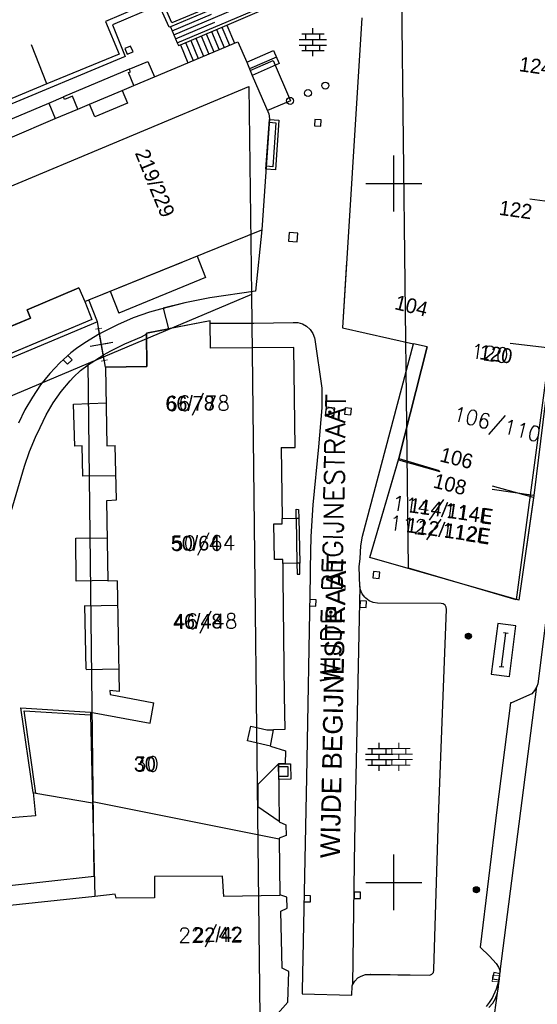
# Model space of a CAD drawing. Header units: millimetres. Extents: x 135944 to 142000, y 454200 to 456692.
# Tile 88 of 153: x 136773 to 136810, y 456391 to 456462. Entities that reach past the tile are written whole.
import ezdxf
from ezdxf.enums import TextEntityAlignment as Align

# ---------------------------------------------------------------- set-up
doc = ezdxf.new("R2010")
doc.units = ezdxf.units.MM
doc.linetypes.add('TotaalGBKN2013X$0$GBKN binnenstad 2009$0$DOT', pattern=[0.25, 0, -0.25])
for name, color, linetype in [('TotaalGBKN2013_Bistad', 251, 'Continuous'), ('TotaalGBKN2013X$0$Contouren', 251, 'Continuous'), ('TotaalGBKN2013X$0$GBKN binnenstad 2009$0$OBJECTEN__', 251, 'Continuous'), ('TotaalGBKN2013X$0$GBKN binnenstad 2009$0$OBJECTEN___', 251, 'Continuous'), ('TotaalGBKN2013X$0$GBKN binnenstad 2009$0$SEMANT_ SYMB_', 251, 'Continuous'), ('TotaalGBKN2013X$0$GBKN binnenstad 2009$0$VERH_OVERIG INBR', 251, 'Continuous'), ('TotaalGBKN2013X$0$Xref', 251, 'Continuous')]:
    doc.layers.add(name, color=color, linetype=linetype)
doc.styles.add('TotaalGBKN2013X$0$GBKN binnenstad 2009$0$Standard', font='txt')
doc.styles.add('TotaalGBKN2013X$0$GBKN binnenstad 2009$0$TXT', font='txt.shx')

# ---------------------------------------------------------------- blocks, each defined once
blk = doc.blocks.new('TotaalGBKN2013X$0$GBKN binnenstad 2009$0$CEL532')
at = {"layer": 'TotaalGBKN2013X$0$GBKN binnenstad 2009$0$OBJECTEN___', "linetype": 'Continuous', "lineweight": 0}
blk.add_lwpolyline([(0, -1), (1, -1), (1, 0), (0, 0), (0, -1)], dxfattribs=at)
at = {"layer": 'TotaalGBKN2013X$0$GBKN binnenstad 2009$0$OBJECTEN___', "linetype": 'TotaalGBKN2013X$0$GBKN binnenstad 2009$0$DOT', "lineweight": 0}
blk.add_lwpolyline([(0.2, -1), (0.2, -0.2), (0.8, -0.2), (0.8, -1)], dxfattribs=at)
blk = doc.blocks.new('TotaalGBKN2013X$0$GBKN binnenstad 2009$0$CEL529')
at = {"layer": 'TotaalGBKN2013X$0$GBKN binnenstad 2009$0$VERH_OVERIG INBR', "linetype": 'Continuous', "lineweight": 0}
for p, q in [((0, -0.1), (0, 0.1)), ((0, 0), (1, 0)), ((0.5, -0.2), (0.5, 0.2)), ((1, -0.1), (1, 0.1))]:
    blk.add_line(p, q, dxfattribs=at)
blk = doc.blocks.new('TotaalGBKN2013X$0$GBKN binnenstad 2009$0$X')
at = {"layer": 'TotaalGBKN2013X$0$GBKN binnenstad 2009$0$OBJECTEN__', "linetype": 'Continuous', "lineweight": 0}
blk.add_lwpolyline([(0.225, -0.25), (0.224, 0.2), (-0.225, 0.2), (-0.226, -0.25)], dxfattribs=at)
blk = doc.blocks.new('TotaalGBKN2013X$0$GBKN binnenstad 2009$0$V')
at = {"layer": 'TotaalGBKN2013X$0$GBKN binnenstad 2009$0$OBJECTEN__', "linetype": 'Continuous', "lineweight": 0}
for radius in [0.31, 0.095, 0.035, 0.0224]:
    blk.add_circle((0, 0), radius, dxfattribs=at)
blk = doc.blocks.new('TotaalGBKN2013X$0$GBKN binnenstad 2009$0$W')
at = {"layer": 'TotaalGBKN2013X$0$GBKN binnenstad 2009$0$OBJECTEN__', "linetype": 'Continuous', "lineweight": 0}
blk.add_lwpolyline([(-0.225, 0.225), (-0.225, -0.225), (0.225, -0.225), (0.225, 0.225), (-0.225, 0.225)], dxfattribs=at)
blk = doc.blocks.new('TotaalGBKN2013X$0$GBKN binnenstad 2009$0$DEC109')
at = {"layer": 'TotaalGBKN2013X$0$GBKN binnenstad 2009$0$SEMANT_ SYMB_', "linetype": 'Continuous', "lineweight": 0}
for p, q in [((0, 0.6), (0, 1)), ((-0.98, 0.2), (0.98, 0.2)), ((-0.8, 0.6), (0.8, 0.6)), ((-0.5, 0.2), (-0.5, 0.6)), ((0, -0.2), (0, 0.2)), ((0.5, 0.2), (0.5, 0.6)), ((-0.98, -0.2), (0.98, -0.2)), ((-0.8, -0.6), (0.8, -0.6)), ((-0.5, -0.6), (-0.5, -0.2)), ((0, -1), (0, -0.6)), ((0.5, -0.6), (0.5, -0.2))]:
    blk.add_line(p, q, dxfattribs=at)
blk = doc.blocks.new('TotaalGBKN2013X$0$GBKN binnenstad 2009$0$J')
at = {"layer": 'TotaalGBKN2013X$0$GBKN binnenstad 2009$0$OBJECTEN___', "linetype": 'Continuous', "lineweight": 0}
for radius in [0.215, 0.155, 0.095, 0.035]:
    blk.add_circle((0, 0), radius, dxfattribs=at)
blk = doc.blocks.new('TotaalGBKN2013X$0$GBKN binnenstad 2009')
at = {"layer": 'TotaalGBKN2013_Bistad'}
for p, q in [((136789824, 456463657), (136784026, 456461218)), ((136789741, 456463843), (136784127, 456461498)), ((136782750, 456463013), (136779385, 456461591)), ((136783924, 456461175), (136783225, 456462756)), ((136784127, 456461498), (136783364, 456463272)), ((136784270, 456460641), (136790069, 456463099)), ((136782920, 456462629), (136779871, 456461360)), ((136784148, 456460929), (136786961, 456462122)), ((136784515, 456460065), (136790326, 456462514)), ((136788071, 456461335), (136790408, 456462320)), ((136779385, 456461591), (136780355, 456459265)), ((136779871, 456461360), (136780794, 456459085)), ((136784393, 456460353), (136787206, 456461546)), ((136797726, 456461848), (136796328, 456439667)), ((136784026, 456461218), (136783924, 456461175)), ((136784026, 456461218), (136784515, 456460065)), ((136784736, 456459931), (136788071, 456461335)), ((136786588, 456460709), (136787131, 456459418)), ((136786959, 456460865), (136787502, 456459574)), ((136787329, 456461021), (136787872, 456459730)), ((136787700, 456461177), (136788243, 456459886)), ((136788071, 456461335), (136788614, 456460045)), ((136793415, 456460709), (136795015, 456460709)), ((136793715, 456460309), (136793715, 456460709)), ((136794215, 456460709), (136794215, 456461109)), ((136794715, 456460309), (136794715, 456460709)), ((136784515, 456460065), (136784597, 456459872)), ((136784597, 456459872), (136784736, 456459931)), ((136784736, 456459931), (136785279, 456458640)), ((136785106, 456460086), (136785649, 456458795)), ((136785279, 456458640), (136788614, 456460045)), ((136785477, 456460242), (136786020, 456458951)), ((136785847, 456460398), (136786390, 456459107)), ((136786218, 456460554), (136786761, 456459263)), ((136788614, 456460045), (136788844, 456460142)), ((136788844, 456460142), (136789479, 456458673)), ((136793235, 456460309), (136795195, 456460309)), ((136794215, 456459909), (136794215, 456460309)), ((136775192, 456457125), (136774093, 456459917)), ((136780355, 456459265), (136775190, 456457129)), ((136781176, 456459831), (136780761, 456459658)), ((136780761, 456459658), (136780934, 456459243)), ((136780934, 456459243), (136781349, 456459416)), ((136781349, 456459416), (136781176, 456459831)), ((136789479, 456458673), (136791408, 456459515)), ((136791408, 456459515), (136791815, 456458583)), ((136793235, 456459909), (136795195, 456459909)), ((136793415, 456459509), (136795015, 456459509)), ((136793715, 456459509), (136793715, 456459909)), ((136794215, 456459109), (136794215, 456459509)), ((136794715, 456459509), (136794715, 456459909)), ((136780794, 456459085), (136770176, 456454674)), ((136781079, 456458179), (136782418, 456458736)), ((136782418, 456458736), (136782883, 456457630)), ((136782883, 456457630), (136785279, 456458640)), ((136789479, 456458673), (136789883, 456457739)), ((136791611, 456459049), (136789692, 456458211)), ((136789732, 456458090), (136791366, 456458797)), ((136791815, 456458583), (136789883, 456457739)), ((136791366, 456458797), (136792609, 456455924)), ((136781079, 456458179), (136776364, 456456193)), ((136781018, 456457936), (136781157, 456457995)), ((136781408, 456457009), (136781018, 456457936)), ((136781157, 456457995), (136781079, 456458179)), ((136775190, 456457129), (136770034, 456454996)), ((136781408, 456457009), (136782883, 456457630)), ((136789883, 456457739), (136791073, 456454987)), ((136778229, 456455670), (136780579, 456456660)), ((136780579, 456456660), (136781408, 456457009)), ((136780579, 456456660), (136780960, 456455757)), ((136769793, 456453417), (136775323, 456455747)), ((136775323, 456455747), (136776364, 456456193)), ((136775323, 456455747), (136775788, 456454641)), ((136776442, 456456009), (136776364, 456456193)), ((136777009, 456456248), (136776442, 456456009)), ((136777400, 456455320), (136777009, 456456248)), ((136780960, 456455757), (136778610, 456454767)), ((136792609, 456455924), (136790974, 456455217)), ((136775788, 456454641), (136777400, 456455320)), ((136777400, 456455320), (136778229, 456455670)), ((136778610, 456454767), (136778229, 456455670)), ((136772557, 456453279), (136775788, 456454641)), ((136791110, 456454631), (136790559, 456446678)), ((136791073, 456454987), (136791110, 456454631)), ((136791094, 456454382), (136791566, 456454350)), ((136791566, 456454350), (136791347, 456451201)), ((136794362, 456454581), (136794331, 456454132)), ((136794811, 456454550), (136794362, 456454581)), ((136794780, 456454101), (136794811, 456454550)), ((136794331, 456454132), (136794780, 456454101)), ((136800000, 456450000), (136800000, 456452000)), ((136791347, 456451201), (136790875, 456451233)), ((136798000, 456450000), (136800000, 456450000)), ((136800000, 456450000), (136802000, 456450000)), ((136800000, 456448000), (136800000, 456450000)), ((136812707, 456448465), (136809737, 456448888)), ((136778180, 456441670), (136790559, 456446678)), ((136790559, 456446678), (136790109, 456442291)), ((136792523, 456446494), (136792480, 456445875)), ((136792480, 456445875), (136793099, 456445832)), ((136793142, 456446451), (136792523, 456446494)), ((136793099, 456445832), (136793142, 456446451)), ((136785943, 456444811), (136786544, 456443265)), ((136778180, 456441670), (136784869, 456444376)), ((136786112, 456444376), (136786544, 456443265)), ((136786544, 456443265), (136780322, 456440724)), ((136786544, 456443265), (136780322, 456440724)), ((136773764, 456440959), (136777478, 456442526)), ((136777478, 456442526), (136777890, 456441553)), ((136777478, 456442526), (136777890, 456441553)), ((136777890, 456441553), (136778180, 456441670)), ((136777890, 456441553), (136778180, 456441670)), ((136778799, 456440111), (136778180, 456441670)), ((136778799, 456440111), (136778180, 456441670)), ((136779713, 456442291), (136780322, 456440724)), ((136779713, 456442291), (136780322, 456440724)), ((136786840, 456441827), (136785065, 456441462)), ((136790109, 456442291), (136786840, 456441827)), ((136774020, 456440374), (136773764, 456440959)), ((136777890, 456441553), (136778395, 456440281)), ((136783309, 456441020), (136782520, 456440794)), ((136785065, 456441462), (136783309, 456441020)), ((136768821, 456438220), (136774020, 456440374)), ((136778395, 456440281), (136769584, 456436578)), ((136781361, 456440383), (136780231, 456439898)), ((136782520, 456440794), (136781361, 456440383)), ((136778799, 456440111), (136769989, 456436409)), ((136779379, 456436850), (136778799, 456440111)), ((136779291, 456437342), (136778887, 456439618)), ((136780231, 456439898), (136779135, 456439341)), ((136786860, 456440163), (136782306, 456439298)), ((136786862, 456440017), (136786860, 456440163)), ((136786883, 456438211), (136786862, 456440017)), ((136786883, 456438211), (136786862, 456440017)), ((136786862, 456440017), (136789984, 456440015)), ((136789984, 456440015), (136792794, 456440067)), ((136792794, 456440067), (136793137, 456440052)), ((136793137, 456440052), (136793468, 456439958)), ((136793468, 456439958), (136793768, 456439790)), ((136793768, 456439790), (136794021, 456439557)), ((136794021, 456439557), (136794214, 456439273)), ((136796328, 456439667), (136801415, 456438527)), ((136778954, 456439240), (136777901, 456438599)), ((136779135, 456439341), (136778954, 456439240)), ((136781942, 456439003), (136780744, 456438509)), ((136782307, 456439228), (136781942, 456439003)), ((136782306, 456439298), (136782307, 456439228)), ((136782307, 456439228), (136782326, 456436907)), ((136794214, 456439273), (136794337, 456438952)), ((136794337, 456438952), (136794360, 456438842)), ((136794360, 456438842), (136794867, 456435365)), ((136777297, 456438187), (136776897, 456437894)), ((136777901, 456438599), (136777297, 456438187)), ((136779897, 456438624), (136778281, 456438336)), ((136780744, 456438509), (136779747, 456438015)), ((136792850, 456438257), (136786883, 456438211)), ((136792958, 456431107), (136792850, 456438257)), ((136797764, 456424762), (136801415, 456438527)), ((136800362, 456430328), (136802382, 456438311)), ((136802382, 456438311), (136801415, 456438527)), ((136802382, 456438311), (136801415, 456438527)), ((136811374, 456438204), (136808322, 456438560)), ((136811374, 456438204), (136808322, 456438560)), ((136811321, 456438177), (136810023, 456427669)), ((136776897, 456437894), (136776120, 456437181)), ((136776353, 456437392), (136776667, 456437069)), ((136776990, 456437382), (136776677, 456437705)), ((136778359, 456437168), (136779224, 456437719)), ((136779747, 456438015), (136779224, 456437719)), ((136776120, 456437181), (136775400, 456436410)), ((136776667, 456437069), (136776990, 456437382)), ((136777587, 456436616), (136778138, 456437029)), ((136778138, 456437029), (136778359, 456437168)), ((136782326, 456436907), (136779379, 456436850)), ((136779379, 456436850), (136779464, 456431224)), ((136775400, 456436410), (136774740, 456435588)), ((136776852, 456435887), (136777088, 456436142)), ((136777088, 456436142), (136777587, 456436616)), ((136774740, 456435588), (136774145, 456434718)), ((136776215, 456435120), (136776852, 456435887)), ((136794867, 456435365), (136794865, 456433954)), ((136774145, 456434718), (136773617, 456433805)), ((136775641, 456434305), (136776215, 456435120)), ((136775134, 456433446), (136775641, 456434305)), ((136777092, 456434208), (136779418, 456434301)), ((136777092, 456434208), (136779418, 456434301)), ((136777191, 456431214), (136777092, 456434208)), ((136777191, 456431214), (136777092, 456434208)), ((136794865, 456433954), (136794626, 456431162)), ((136795160, 456433988), (136795099, 456433371)), ((136795777, 456433927), (136795160, 456433988)), ((136795716, 456433310), (136795777, 456433927)), ((136796533, 456433950), (136796489, 456433502)), ((136796981, 456433906), (136796533, 456433950)), ((136796937, 456433458), (136796981, 456433906)), ((136773617, 456433805), (136773160, 456432855)), ((136774698, 456432549), (136775134, 456433446)), ((136795099, 456433371), (136795716, 456433310)), ((136796489, 456433502), (136796937, 456433458)), ((136774362, 456431857), (136774698, 456432549)), ((136773940, 456430831), (136774362, 456431857)), ((136777718, 456431236), (136777191, 456431214)), ((136777718, 456431236), (136777191, 456431214)), ((136777755, 456429056), (136777718, 456431236)), ((136777755, 456429056), (136777718, 456431236)), ((136779464, 456431224), (136780074, 456431252)), ((136780160, 456427364), (136780074, 456431252)), ((136791942, 456431122), (136792016, 456426033)), ((136791942, 456431122), (136792016, 456426033)), ((136791942, 456431122), (136792958, 456431107)), ((136794626, 456431162), (136794223, 456427007)), ((136773593, 456429778), (136773940, 456430831)), ((136772263, 456425310), (136773593, 456429778)), ((136798279, 456423240), (136800362, 456430328)), ((136800333, 456430229), (136803292, 456429395)), ((136800373, 456430325), (136803250, 456429475)), ((136777755, 456429073), (136780122, 456429114)), ((136777755, 456429073), (136780122, 456429114)), ((136810004, 456427540), (136807073, 456428350)), ((136810004, 456427674), (136807034, 456428097)), ((136810023, 456427669), (136808939, 456420184)), ((136779486, 456427324), (136780160, 456427364)), ((136779577, 456421553), (136779486, 456427324)), ((136794223, 456427007), (136794080, 456424746)), ((136793022, 456426047), (136793012, 456426708)), ((136793012, 456426708), (136793197, 456426687)), ((136793197, 456426687), (136793220, 456426051)), ((136791422, 456425645), (136792021, 456425653)), ((136791459, 456423095), (136791422, 456425645)), ((136792016, 456426033), (136793022, 456426047)), ((136792016, 456426033), (136793022, 456426047)), ((136792021, 456425653), (136792016, 456426033)), ((136793022, 456426047), (136793220, 456426051)), ((136793022, 456426047), (136793220, 456426051)), ((136793022, 456426047), (136793072, 456422835)), ((136793022, 456426047), (136793072, 456422835)), ((136793220, 456426051), (136793272, 456422841)), ((136793220, 456426051), (136793272, 456422841)), ((136794080, 456424746), (136794016, 456422482)), ((136797647, 456424078), (136797764, 456424762)), ((136777246, 456424624), (136779529, 456424653)), ((136777246, 456424624), (136779529, 456424653)), ((136777285, 456421542), (136777246, 456424623)), ((136777285, 456421542), (136777246, 456424623)), ((136797597, 456423163), (136797647, 456424078)), ((136792058, 456423103), (136791459, 456423095)), ((136792062, 456422823), (136792058, 456423103)), ((136793072, 456422835), (136792062, 456422823)), ((136793072, 456422835), (136792062, 456422823)), ((136792062, 456422823), (136792073, 456421793)), ((136792062, 456422823), (136792073, 456421793)), ((136793272, 456422841), (136793072, 456422835)), ((136793272, 456422841), (136793072, 456422835)), ((136793072, 456422835), (136793084, 456422059)), ((136793283, 456422048), (136793272, 456422841)), ((136797531, 456422568), (136797597, 456423163)), ((136808939, 456420184), (136798279, 456423240)), ((136793084, 456422059), (136793283, 456422048)), ((136794013, 456421945), (136793764, 456407501)), ((136794016, 456422482), (136794013, 456421945)), ((136797566, 456421177), (136797531, 456422568)), ((136798558, 456422237), (136798509, 456421790)), ((136799005, 456422188), (136798558, 456422237)), ((136798956, 456421741), (136799005, 456422188)), ((136779576, 456421601), (136777285, 456421542)), ((136779576, 456421601), (136777285, 456421542)), ((136780219, 456421580), (136779577, 456421553)), ((136780219, 456421580), (136780351, 456413652)), ((136792073, 456421793), (136792161, 456413358)), ((136798509, 456421790), (136798956, 456421741)), ((136797566, 456421177), (136797200, 456403012)), ((136797612, 456420937), (136797566, 456421177)), ((136797739, 456420647), (136797612, 456420937)), ((136797935, 456420397), (136797739, 456420647)), ((136777900, 456419782), (136780249, 456419831)), ((136777900, 456419782), (136780249, 456419831)), ((136777994, 456415244), (136777900, 456419797)), ((136777994, 456415244), (136777900, 456419797)), ((136793982, 456419777), (136794432, 456419768)), ((136794440, 456420218), (136793990, 456420227)), ((136794432, 456419768), (136794440, 456420218)), ((136797595, 456420131), (136797585, 456419681)), ((136798045, 456420121), (136797595, 456420131)), ((136797996, 456420331), (136797935, 456420397)), ((136798239, 456420143), (136797996, 456420331)), ((136798035, 456419671), (136798045, 456420121)), ((136798523, 456420023), (136798239, 456420143)), ((136798827, 456419981), (136798523, 456420023)), ((136803391, 456419939), (136798827, 456419981)), ((136803526, 456419920), (136803391, 456419939)), ((136803672, 456419830), (136803526, 456419920)), ((136803762, 456419685), (136803672, 456419830)), ((136795202, 456419646), (136795190, 456419026)), ((136795822, 456419634), (136795202, 456419646)), ((136795810, 456419014), (136795822, 456419634)), ((136797585, 456419681), (136798035, 456419671)), ((136803210, 456404659), (136803777, 456419514)), ((136803777, 456419514), (136803762, 456419685)), ((136795190, 456419026), (136795810, 456419014)), ((136807451, 456418526), (136806981, 456414886)), ((136808740, 456418360), (136807451, 456418526)), ((136807704, 456415410), (136808017, 456417837)), ((136808178, 456417816), (136807856, 456417857)), ((136808270, 456414720), (136808740, 456418360)), ((136777995, 456415233), (136780324, 456415281)), ((136777995, 456415233), (136780324, 456415281)), ((136806981, 456414886), (136808270, 456414720)), ((136807865, 456415389), (136807543, 456415431)), ((136810305, 456414202), (136810237, 456414012)), ((136780351, 456413652), (136779690, 456413719)), ((136779690, 456413719), (136779714, 456413434)), ((136807610, 456393618), (136810237, 456414012)), ((136807610, 456393618), (136810237, 456414012)), ((136809876, 456413481), (136808433, 456412832)), ((136810082, 456413729), (136809876, 456413481)), ((136810237, 456414012), (136810082, 456413729)), ((136779714, 456413434), (136782847, 456412849)), ((136782570, 456411398), (136782847, 456412849)), ((136792161, 456413358), (136792207, 456410931)), ((136808343, 456412848), (136807375, 456405186)), ((136808433, 456412832), (136808343, 456412848)), ((136774194, 456406418), (136773318, 456412486)), ((136773318, 456412486), (136778308, 456412175)), ((136774401, 456406382), (136773551, 456412271)), ((136773551, 456412271), (136778313, 456411975)), ((136778308, 456412175), (136778313, 456411975)), ((136778308, 456412175), (136782570, 456411398)), ((136778308, 456412175), (136778313, 456411975)), ((136778313, 456411975), (136778458, 456405757)), ((136778313, 456411975), (136778458, 456405757)), ((136789536, 456410122), (136789766, 456411170)), ((136789766, 456411170), (136790915, 456410916)), ((136790915, 456410916), (136791396, 456410922)), ((136791195, 456409734), (136791396, 456410922)), ((136791195, 456409734), (136791396, 456410922)), ((136792207, 456410931), (136791396, 456410922)), ((136791195, 456409734), (136789536, 456410122)), ((136798956, 456409579), (136798956, 456409979)), ((136791195, 456409734), (136792251, 456409405)), ((136792251, 456409405), (136792232, 456408479)), ((136798156, 456409579), (136799756, 456409579)), ((136798456, 456409179), (136798456, 456409579)), ((136799456, 456409179), (136799456, 456409579)), ((136797976, 456409179), (136799936, 456409179)), ((136797976, 456408779), (136799936, 456408779)), ((136798456, 456408379), (136798456, 456408779)), ((136798956, 456408779), (136798956, 456409179)), ((136799456, 456408379), (136799456, 456408779)), ((136791762, 456408480), (136790274, 456407002)), ((136791762, 456408480), (136791795, 456404368)), ((136792232, 456408479), (136791762, 456408480)), ((136791762, 456408480), (136791795, 456404368)), ((136791765, 456408281), (136792426, 456408286)), ((136792426, 456408286), (136792431, 456407569)), ((136798156, 456408379), (136799756, 456408379)), ((136798956, 456407979), (136798956, 456408379)), ((136792431, 456407569), (136791770, 456407564)), ((136793764, 456407501), (136793451, 456392256)), ((136774194, 456406418), (136774401, 456406382)), ((136774194, 456406418), (136774401, 456406382)), ((136774194, 456406418), (136774366, 456404768)), ((136790274, 456407002), (136790286, 456405425)), ((136774401, 456406382), (136778460, 456405686)), ((136774401, 456406382), (136778460, 456405686)), ((136791793, 456403084), (136778458, 456405757)), ((136778458, 456405757), (136778460, 456405686)), ((136791793, 456403084), (136778458, 456405757)), ((136778458, 456405757), (136778460, 456405686)), ((136778460, 456405686), (136778617, 456398994)), ((136778460, 456405686), (136778617, 456398994)), ((136790286, 456405425), (136791795, 456404368)), ((136807375, 456405186), (136806180, 456395357)), ((136774366, 456404768), (136772040, 456404573)), ((136791795, 456404368), (136791795, 456404326)), ((136791795, 456404326), (136792288, 456404106)), ((136802865, 456393774), (136803210, 456404659)), ((136792288, 456404106), (136792301, 456403360)), ((136792301, 456403360), (136791792, 456403161)), ((136791792, 456403161), (136791793, 456403084)), ((136791793, 456403084), (136791861, 456399112)), ((136791793, 456403084), (136791861, 456399112)), ((136797200, 456403012), (136797087, 456396226)), ((136800000, 456400000), (136800000, 456402000)), ((136800000, 456400000), (136800000, 456402000)), ((136787745, 456400451), (136782874, 456400408)), ((136787745, 456400451), (136782874, 456400408)), ((136782874, 456400408), (136782879, 456398896)), ((136782874, 456400408), (136782879, 456398896)), ((136787850, 456398989), (136787745, 456400451)), ((136787850, 456398989), (136787745, 456400451)), ((136798000, 456400000), (136800000, 456400000)), ((136798000, 456400000), (136800000, 456400000)), ((136800000, 456400000), (136802000, 456400000)), ((136800000, 456398000), (136800000, 456400000)), ((136800000, 456400000), (136802000, 456400000)), ((136800000, 456398000), (136800000, 456400000)), ((136778617, 456398994), (136771530, 456398240)), ((136778617, 456398994), (136771530, 456398240)), ((136780068, 456399159), (136778617, 456398994)), ((136780068, 456399159), (136778617, 456398994)), ((136780150, 456398868), (136780068, 456399159)), ((136780150, 456398868), (136780068, 456399159)), ((136782879, 456398896), (136780150, 456398868)), ((136782879, 456398896), (136780150, 456398868)), ((136791861, 456399052), (136787850, 456398989)), ((136791861, 456399052), (136787850, 456398989)), ((136791861, 456399112), (136791861, 456399052)), ((136791861, 456399112), (136791861, 456399052)), ((136792352, 456398945), (136791861, 456399112)), ((136792368, 456398152), (136792352, 456398945)), ((136794049, 456399045), (136793599, 456399056)), ((136794037, 456398595), (136794049, 456399045)), ((136797177, 456399300), (136797165, 456398850)), ((136797165, 456398850), (136797615, 456398838)), ((136797627, 456399288), (136797177, 456399300)), ((136797615, 456398838), (136797627, 456399288)), ((136791917, 456397939), (136792368, 456398152)), ((136792009, 456393858), (136791917, 456397939)), ((136793587, 456398607), (136794037, 456398595)), ((136797087, 456396226), (136797046, 456392663)), ((136806180, 456395357), (136806844, 456394720)), ((136806844, 456394720), (136807332, 456394188)), ((136792494, 456393621), (136792009, 456393858)), ((136802838, 456393554), (136802871, 456393720)), ((136802871, 456393720), (136802865, 456393774)), ((136807332, 456394188), (136807505, 456393929)), ((136807505, 456393929), (136807607, 456393635)), ((136792422, 456391418), (136792494, 456393621)), ((136797207, 456392934), (136797432, 456393157)), ((136797432, 456393157), (136797662, 456393297)), ((136797662, 456393297), (136797982, 456393407)), ((136797982, 456393407), (136798318, 456393439)), ((136798318, 456393439), (136798328, 456393439)), ((136798328, 456393439), (136802579, 456393350)), ((136802579, 456393350), (136802733, 456393421)), ((136802733, 456393421), (136802838, 456393554)), ((136805350, 456377160), (136807578, 456393088)), ((136807165, 456393545), (136807076, 456393104)), ((136807076, 456393104), (136807518, 456393015)), ((136807607, 456393456), (136807165, 456393545)), ((136807340, 456392377), (136807578, 456393088)), ((136807485, 456392809), (136807610, 456393618)), ((136807578, 456393088), (136807610, 456393618)), ((136807607, 456393635), (136807610, 456393618)), ((136797009, 456391939), (136797020, 456392598)), ((136797020, 456392598), (136797046, 456392663)), ((136797046, 456392663), (136797207, 456392934)), ((136807043, 456391689), (136807340, 456392377)), ((136793451, 456392256), (136793441, 456392020)), ((136793451, 456392256), (136793441, 456392020)), ((136793441, 456392020), (136797009, 456391939)), ((136793441, 456392020), (136797009, 456391939)), ((136806858, 456391400), (136807043, 456391689)), ((136791700, 456390624), (136792422, 456391418)), ((136806646, 456391125), (136806858, 456391400))]:
    blk.add_line(p, q, dxfattribs=at)
for points in [[(136790323, 456444376), (136790109, 456442291), (136786840, 456441827)], [(136796625, 456444376), (136796328, 456439667), (136801415, 456438527)], [(136814066, 456444376), (136813219, 456437774), (136811794, 456426008), (136810305, 456414202), (136810237, 456414012)], [(136777478, 456442526), (136773764, 456440959), (136774020, 456440374), (136769194, 456438375)], [(136786840, 456441827), (136785065, 456441462), (136783507, 456441070), (136783878, 456439597)], [(136777890, 456441553), (136778395, 456440281), (136769584, 456436578), (136770638, 456433952), (136754919, 456427387), (136743235, 456422440)], [(136778799, 456440111), (136769989, 456436409), (136771044, 456433782), (136755055, 456427103), (136743357, 456422154)], [(136779379, 456436850), (136782326, 456436907), (136782306, 456439298), (136783878, 456439597)], [(136786862, 456440017), (136786860, 456440163), (136783878, 456439597)], [(136786862, 456440017), (136789984, 456440015), (136792794, 456440067), (136793137, 456440052), (136793468, 456439958), (136793768, 456439790), (136794021, 456439557), (136794214, 456439273), (136794337, 456438952), (136794360, 456438842), (136794867, 456435365), (136794865, 456433954), (136794626, 456431162), (136794223, 456427007), (136794080, 456424746), (136794016, 456422482), (136794013, 456421945), (136793764, 456407501), (136793451, 456392256)], [(136791942, 456431122), (136792958, 456431107), (136792850, 456438257), (136786883, 456438211)], [(136797566, 456421177), (136797531, 456422568), (136797597, 456423163), (136797647, 456424078), (136797764, 456424762), (136801415, 456438527)], [(136802382, 456438311), (136800362, 456430328), (136800333, 456430229)], [(136811321, 456438177), (136810023, 456427669), (136810004, 456427540)], [(136779379, 456436850), (136779464, 456431224), (136780074, 456431252)], [(136780219, 456421580), (136779577, 456421553), (136779486, 456427324), (136780160, 456427364), (136780074, 456431252)], [(136810004, 456427540), (136808939, 456420184), (136798279, 456423240), (136800333, 456430229)], [(136793022, 456426047), (136793012, 456426708), (136793197, 456426687), (136793220, 456426051)], [(136792062, 456422823), (136792058, 456423103), (136791459, 456423095), (136791422, 456425645), (136792021, 456425653), (136792016, 456426033)], [(136793072, 456422835), (136793084, 456422059), (136793283, 456422048), (136793272, 456422841)], [(136780219, 456421580), (136780351, 456413652), (136779690, 456413719), (136779714, 456413434), (136782847, 456412849)], [(136792073, 456421793), (136792161, 456413358), (136792207, 456410931), (136791396, 456410922)], [(136797566, 456421177), (136797200, 456403012), (136797087, 456396226), (136797046, 456392663)], [(136797046, 456392663), (136797207, 456392934), (136797432, 456393157), (136797662, 456393297), (136797982, 456393407), (136802579, 456393350), (136802733, 456393421), (136802838, 456393554), (136802871, 456393720), (136802865, 456393774), (136803210, 456404659), (136803777, 456419514), (136803762, 456419685), (136803672, 456419830), (136803526, 456419920), (136803391, 456419939), (136798827, 456419981), (136798523, 456420023), (136798239, 456420143), (136797996, 456420331), (136797935, 456420397), (136797739, 456420647), (136797612, 456420937), (136797566, 456421177)], [(136810237, 456414012), (136810082, 456413729), (136809876, 456413481), (136808433, 456412832), (136808343, 456412848), (136807375, 456405186), (136806180, 456395357), (136806844, 456394720), (136807332, 456394188), (136807505, 456393929), (136807607, 456393635), (136807610, 456393618)], [(136778308, 456412175), (136782570, 456411398), (136782847, 456412849)], [(136774194, 456406418), (136773318, 456412486), (136778308, 456412175)], [(136774401, 456406382), (136773551, 456412271), (136778313, 456411975)], [(136791195, 456409734), (136789536, 456410122), (136789766, 456411170), (136790915, 456410916), (136791396, 456410922)], [(136791195, 456409734), (136792251, 456409405), (136792232, 456408479), (136791762, 456408480)], [(136791762, 456408480), (136790274, 456407002), (136790286, 456405425), (136791795, 456404368)], [(136774194, 456406418), (136774366, 456404768), (136772040, 456404573), (136772166, 456403602), (136757800, 456402073), (136751107, 456401343), (136750928, 456402773)], [(136791795, 456404368), (136791795, 456404326), (136792288, 456404106), (136792301, 456403360), (136791792, 456403161), (136791793, 456403084)], [(136790667, 456390456), (136791700, 456390624), (136792422, 456391418), (136792494, 456393621), (136792009, 456393858), (136791917, 456397939), (136792368, 456398152), (136792352, 456398945), (136791861, 456399112)], [(136797009, 456391939), (136797020, 456392598), (136797046, 456392663)], [(136806804, 456391042), (136807079, 456391347), (136807291, 456391700), (136807430, 456392087), (136807492, 456392493), (136807485, 456392809)]]:
    blk.add_lwpolyline(points, dxfattribs=at)
for centre, radius in [((136795106, 456457004), 250), ((136793867, 456456469), 250), ((136792582, 456455913), 250), ((136805341, 456417612), 215), ((136805341, 456417612), 155), ((136805341, 456417612), 95), ((136805341, 456417612), 35), ((136805911, 456399472), 215), ((136805911, 456399472), 155), ((136805911, 456399472), 95), ((136805911, 456399472), 35)]:
    blk.add_circle(centre, radius, dxfattribs=at)
for points in [[(136790861, 456451033), (136791107, 456454581), (136791778, 456454534), (136791530, 456450986)], [(136791771, 456407364), (136791762, 456408480), (136792622, 456408487), (136792631, 456407371)]]:
    blk.add_3dface(points, dxfattribs=at)
at = {"layer": 'TotaalGBKN2013_Bistad', "zscale": 1000}
for name, p, xscale, yscale, rotation in [('TotaalGBKN2013X$0$GBKN binnenstad 2009$0$CEL529', (136779291, 456437341), 2312.199666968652, 2312.199666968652, 100.0851574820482), ('TotaalGBKN2013X$0$GBKN binnenstad 2009$0$V', (136795438, 456433648), 999.9986531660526, 999.9986531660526, 84.38142260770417), ('TotaalGBKN2013X$0$GBKN binnenstad 2009$0$W', (136796735, 456433703), 999.9986531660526, 999.9986531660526, 84.38142260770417), ('TotaalGBKN2013X$0$GBKN binnenstad 2009$0$W', (136798757, 456421989), 999.9998855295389, 999.9998855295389, 353.7338799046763), ('TotaalGBKN2013X$0$GBKN binnenstad 2009$0$X', (136794236, 456419997), 1000.002088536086, 1000.002088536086, 268.901766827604), ('TotaalGBKN2013X$0$GBKN binnenstad 2009$0$W', (136797815, 456419901), 999.9984851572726, 999.9984851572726, 268.7800748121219), ('TotaalGBKN2013X$0$GBKN binnenstad 2009$0$V', (136795506, 456419330), 1000.002088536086, 1000.002088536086, 268.901766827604), ('TotaalGBKN2013X$0$GBKN binnenstad 2009$0$CEL532', (136792622, 456408487), 1116.037380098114, 860.0266470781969, 270.4621163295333), ('TotaalGBKN2013X$0$GBKN binnenstad 2009$0$J', (136805911, 456399472), 1000.000000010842, 1000.000000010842, 359.9997331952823), ('TotaalGBKN2013X$0$GBKN binnenstad 2009$0$X', (136793842, 456398825), 1000.001999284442, 1000.001999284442, 268.5118657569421), ('TotaalGBKN2013X$0$GBKN binnenstad 2009$0$W', (136797395, 456399069), 1000.001999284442, 1000.001999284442, 268.5118657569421), ('TotaalGBKN2013X$0$GBKN binnenstad 2009$0$X', (136807267, 456393113), 999.999246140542, 999.999246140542, 86.08613036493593)]:
    blk.add_blockref(name, p, dxfattribs=dict(at, xscale=xscale, yscale=yscale, rotation=rotation))
at = {"layer": 'TotaalGBKN2013_Bistad', "xscale": 1000, "yscale": 1000, "zscale": 1000}
blk.add_blockref('TotaalGBKN2013X$0$GBKN binnenstad 2009$0$DEC109', (136800374, 456408980), dxfattribs=at)
at = {"layer": 'TotaalGBKN2013_Bistad'}
for s, rotation, style, p in [('124', 351.9086, 'TotaalGBKN2013X$0$GBKN binnenstad 2009$0$Standard', (136811324.8, 456458233.1)), ('122', 351.9086, 'TotaalGBKN2013X$0$GBKN binnenstad 2009$0$Standard', (136809888.4, 456447956.4)), ('120', 351.9086, 'TotaalGBKN2013X$0$GBKN binnenstad 2009$0$TXT', (136808207.2, 456437664.4)), ('120', 351.9086, 'TotaalGBKN2013X$0$GBKN binnenstad 2009$0$Standard', (136808476.2, 456437627.4)), ('114/114E', 351.9073, 'TotaalGBKN2013X$0$GBKN binnenstad 2009$0$TXT', (136807087, 456426153.3)), ('114/114E', 351.9073, 'TotaalGBKN2013X$0$GBKN binnenstad 2009$0$Standard', (136807087, 456426153.3)), ('112/112E', 351.9073, 'TotaalGBKN2013X$0$GBKN binnenstad 2009$0$TXT', (136806888.5, 456424739.8)), ('112/112E', 351.9073, 'TotaalGBKN2013X$0$GBKN binnenstad 2009$0$Standard', (136806888.5, 456424739.8)), ('22/42', 0.9095, 'TotaalGBKN2013X$0$GBKN binnenstad 2009$0$TXT', (136789195.2, 456396284.4)), ('22/42', 0.9095, 'TotaalGBKN2013X$0$GBKN binnenstad 2009$0$Standard', (136789195.2, 456396284.4))]:
    blk.add_text(s, height=1054, rotation=rotation, dxfattribs=dict(at, style=style)).set_placement(p, align=Align.MIDDLE_RIGHT)
for s, rotation, style, p in [('219/229', 292.3324, 'TotaalGBKN2013X$0$GBKN binnenstad 2009$0$Standard', (136781953.5, 456452384.2)), ('104', 346.1577, 'TotaalGBKN2013X$0$GBKN binnenstad 2009$0$Standard', (136800123.1, 456441534.7)), ('66/78', 0.5259, 'TotaalGBKN2013X$0$GBKN binnenstad 2009$0$TXT', (136783667.2, 456434258)), ('66/78', 0.5259, 'TotaalGBKN2013X$0$GBKN binnenstad 2009$0$Standard', (136783667.2, 456434258)), ('106/110', 345.8001, 'TotaalGBKN2013X$0$GBKN binnenstad 2009$0$TXT', (136804281.3, 456433584.9)), ('106', 345.7963, 'TotaalGBKN2013X$0$GBKN binnenstad 2009$0$Standard', (136803358.3, 456430643.9)), ('108', 345.799, 'TotaalGBKN2013X$0$GBKN binnenstad 2009$0$Standard', (136802888.3, 456428770.9)), ('50/64', 0.5259, 'TotaalGBKN2013X$0$GBKN binnenstad 2009$0$TXT', (136784057.2, 456424250)), ('50/64', 0.5259, 'TotaalGBKN2013X$0$GBKN binnenstad 2009$0$Standard', (136784057.2, 456424250)), ('46/48', 0.5259, 'TotaalGBKN2013X$0$GBKN binnenstad 2009$0$TXT', (136784215.2, 456418661)), ('46/48', 0.5259, 'TotaalGBKN2013X$0$GBKN binnenstad 2009$0$Standard', (136784215.2, 456418661)), ('30', 0.5259, 'TotaalGBKN2013X$0$GBKN binnenstad 2009$0$TXT', (136781407.2, 456408456)), ('30', 0.5259, 'TotaalGBKN2013X$0$GBKN binnenstad 2009$0$Standard', (136781407.2, 456408456))]:
    blk.add_text(s, height=1054, rotation=rotation, dxfattribs=dict(at, style=style)).set_placement(p, align=Align.MIDDLE_LEFT)
for height, style, p in [(1399.998, 'TotaalGBKN2013X$0$GBKN binnenstad 2009$0$TXT', (136796136, 456414282)), (1400, 'TotaalGBKN2013X$0$GBKN binnenstad 2009$0$Standard', (136796136, 456401715.8))]:
    blk.add_text('WIJDE BEGIJNESTRAAT', height=height, rotation=88.769586, dxfattribs=dict(at, style=style)).set_placement(p)

msp = doc.modelspace()

# ---------------------------------------------------------------- linework, layer by layer
at = {"layer": 'TotaalGBKN2013X$0$Contouren'}
for p, q in [((136815.523, 456471.039), (136808.761, 456420.222)), ((136801.05, 456422.481), (136800.554, 456464.77)), ((136737.266, 456435.009), (136789.644, 456456.947)), ((136789.644, 456456.947), (136789.819, 456442.048)), ((136789.819, 456442.048), (136778.142, 456437.119)), ((136789.819, 456442.048), (136790.425, 456390.349)), ((136778.142, 456437.119), (136741.046, 456421.461)), ((136778.572, 456400.443), (136778.142, 456437.119)), ((136808.761, 456420.222), (136801.05, 456422.481)), ((136735.525, 456395.678), (136778.572, 456400.443))]:
    msp.add_line(p, q, dxfattribs=at)

# ---------------------------------------------------------------- block references
at = {"layer": 'TotaalGBKN2013X$0$Xref', "xscale": 0.0009999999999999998, "yscale": 0.0009999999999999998, "zscale": 0.0009999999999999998}
msp.add_blockref('TotaalGBKN2013X$0$GBKN binnenstad 2009', (0, 0), dxfattribs=at)

doc.saveas('drawing.dxf')
